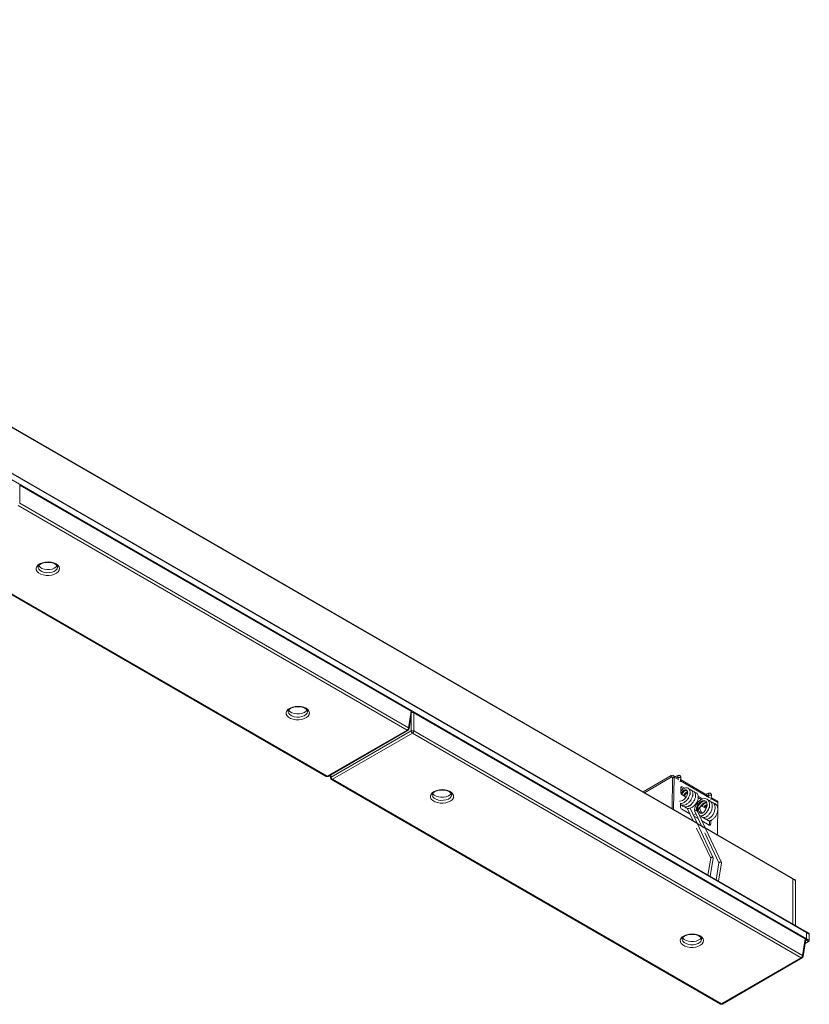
# Model space of a CAD drawing. Header units: millimetres. Extents: x 12 to 288, y 98 to 274.
# Tile 5 of 6: x 177 to 259, y 98 to 199. Entities that reach past the tile are written whole.
import ezdxf

# ---------------------------------------------------------------- set-up
doc = ezdxf.new("R2010")
doc.units = ezdxf.units.MM

msp = doc.modelspace()

# ---------------------------------------------------------------- linework, layer by layer
at = {"color": 7, "linetype": 'Continuous', "lineweight": 15}
for p, q in [((258.358, 105.152), (95.723, 199.039)), ((258.378, 105.107), (95.744, 198.994)), ((247.049, 116.384), (104.092, 198.911)), ((95.744, 198.34), (258.378, 104.453)), ((177.343, 151.152), (177.343, 149.272)), ((217.65, 127.884), (177.343, 151.152)), ((217.247, 125.925), (177.203, 149.042)), ((177.343, 149.272), (217.388, 126.155)), ((168.878, 144.284), (208.922, 121.167)), ((168.978, 144.294), (209.022, 121.177)), ((181.243, 142.702), (181.243, 142.714)), ((206.982, 127.843), (206.982, 127.855)), ((217.388, 126.155), (217.65, 127.884)), ((217.444, 126.058), (217.707, 127.793)), ((217.931, 127.721), (217.931, 125.841)), ((258.237, 104.453), (217.931, 127.721)), ((209.022, 121.177), (217.247, 125.925)), ((209.122, 121.167), (217.347, 125.915)), ((209.425, 121.093), (217.65, 125.841)), ((217.931, 125.841), (257.976, 102.724)), ((217.79, 125.611), (209.566, 120.863)), ((257.835, 102.494), (217.79, 125.611)), ((209.325, 121.284), (209.368, 120.996)), ((209.466, 120.853), (249.51, 97.736)), ((209.566, 120.863), (249.61, 97.746)), ((244.445, 121.246), (241.536, 119.567)), ((244.445, 121.083), (241.677, 119.485)), ((244.445, 121.083), (244.445, 121.246)), ((244.539, 117.833), (244.587, 120.999)), ((244.587, 120.999), (244.728, 121.077)), ((245.164, 120.967), (244.645, 121.266)), ((244.678, 117.753), (244.728, 121.077)), ((245.152, 121.262), (244.836, 121.156)), ((245.137, 120.982), (245.168, 120.993)), ((245.174, 121.029), (245.164, 120.965)), ((245.179, 121.028), (245.174, 121.029)), ((245.367, 120.599), (245.431, 120.987)), ((248.32, 119.144), (245.404, 120.828)), ((245.425, 120.016), (245.418, 119.522)), ((245.428, 120.02), (245.569, 120.099)), ((245.681, 119.874), (245.428, 120.02)), ((245.826, 119.951), (245.569, 120.099)), ((245.964, 119.71), (245.953, 119.717)), ((221.831, 119.271), (221.831, 119.283)), ((245.557, 119.275), (245.964, 119.04)), ((246.178, 118.917), (246.267, 118.865)), ((246.406, 119.427), (246.364, 119.415)), ((246.689, 119.264), (246.647, 119.252)), ((246.954, 119.139), (246.944, 119.145)), ((247.71, 118.863), (247.221, 119.146)), ((247.545, 118.798), (247.227, 118.982)), ((247.699, 118.59), (247.751, 118.609)), ((248.309, 119.44), (247.992, 119.334)), ((248.293, 119.16), (248.325, 119.171)), ((248.331, 119.207), (248.32, 119.142)), ((248.336, 119.205), (248.331, 119.207)), ((248.523, 118.777), (248.587, 119.164)), ((249.171, 118.654), (248.561, 119.006)), ((245.401, 118.365), (245.396, 118.039)), ((245.535, 117.793), (246.364, 117.314)), ((245.785, 118.479), (245.761, 118.493)), ((246.067, 118.316), (246.044, 118.33)), ((246.093, 117.891), (246.364, 117.314)), ((246.293, 118.097), (246.476, 118.199)), ((247.099, 116.356), (246.379, 117.892)), ((246.542, 118.378), (246.542, 118.371)), ((247.036, 117.687), (247.035, 117.688)), ((247.08, 118.343), (247.221, 118.262)), ((247.233, 118.282), (247.092, 118.364)), ((247.114, 117.642), (247.118, 117.633)), ((247.947, 115.866), (247.142, 117.584)), ((247.249, 117.809), (247.39, 117.888)), ((247.249, 117.802), (247.39, 117.881)), ((247.249, 117.802), (247.249, 117.809)), ((247.497, 118.083), (247.315, 117.981)), ((247.39, 117.881), (247.39, 117.888)), ((247.675, 118.052), (248.036, 117.844)), ((247.982, 118.427), (248.033, 118.446)), ((248.253, 117.719), (248.319, 117.681)), ((248.332, 117.955), (248.413, 118.023)), ((248.411, 118.116), (248.369, 118.091)), ((248.392, 117.904), (248.393, 117.99)), ((249.204, 115.14), (249.253, 118.465)), ((246.367, 117.307), (246.707, 116.582)), ((246.979, 117.321), (246.717, 117.17)), ((246.756, 117.088), (247.212, 116.824)), ((246.878, 117.537), (247.212, 116.824)), ((247.215, 116.818), (247.556, 116.092)), ((247.427, 117.4), (247.417, 117.438)), ((247.45, 117.372), (247.421, 117.429)), ((247.604, 116.598), (248.363, 116.16)), ((247.945, 117.232), (247.899, 117.258)), ((248.228, 117.069), (248.182, 117.095)), ((248.366, 116.164), (248.372, 116.602)), ((248.507, 116.243), (248.513, 116.632)), ((247.049, 115.853), (248.507, 112.742)), ((247.898, 115.894), (247.093, 116.359)), ((248.769, 112.793), (247.135, 116.279)), ((256.943, 110.672), (247.941, 115.869)), ((249.617, 112.303), (247.983, 115.788)), ((248.366, 116.164), (248.507, 116.243)), ((247.897, 115.364), (249.355, 112.252)), ((248.51, 112.758), (248.22, 111.005)), ((248.459, 110.867), (248.773, 112.761)), ((249.358, 112.268), (249.068, 110.515)), ((249.308, 110.377), (249.621, 112.271)), ((257.226, 110.509), (256.943, 110.672)), ((256.964, 105.957), (256.964, 110.627)), ((257.247, 110.463), (256.964, 110.627)), ((257.247, 110.463), (257.247, 105.794)), ((247.57, 104.412), (247.569, 104.424)), ((257.976, 102.724), (258.237, 104.453)), ((258.641, 104.989), (258.358, 105.152)), ((258.378, 104.453), (258.378, 105.107)), ((258.661, 104.943), (258.378, 105.107)), ((258.378, 104.453), (258.661, 104.29)), ((258.661, 104.943), (258.661, 104.29)), ((258.032, 102.627), (258.295, 104.362)), ((258.591, 104.168), (258.235, 103.962)), ((258.308, 104.331), (258.289, 104.32)), ((258.591, 104.168), (258.308, 104.331)), ((249.61, 97.746), (257.835, 102.494)), ((249.71, 97.736), (257.935, 102.484))]:
    msp.add_line(p, q, dxfattribs=at)
at = {"color": 8, "linetype": 'Continuous', "lineweight": 15}
for p, q in [((247.068, 116.34), (104.114, 198.865)), ((217.738, 127.751), (217.704, 127.771)), ((217.65, 125.841), (217.65, 127.412)), ((209.391, 121.322), (209.425, 121.093)), ((244.587, 121.001), (244.445, 121.083)), ((245.216, 120.796), (244.728, 121.077)), ((248.372, 118.973), (245.383, 120.699)), ((249.253, 118.465), (248.54, 118.877)), ((247.917, 115.85), (247.116, 116.312)), ((256.964, 110.627), (247.964, 115.822)), ((258.308, 104.331), (258.292, 104.34))]:
    msp.add_line(p, q, dxfattribs=at)
at = {"color": 7, "linetype": 'Continuous', "lineweight": 15, "flags": 128}
for points in [[(181.092, 143.028), (181.276, 142.891), (181.395, 142.732), (181.442, 142.56), (181.414, 142.387), (181.312, 142.224), (181.143, 142.08), (180.918, 141.966), (180.65, 141.887), (180.356, 141.849), (180.055, 141.854), (179.767, 141.903), (179.508, 141.991), (179.295, 142.114), (179.142, 142.263), (179.058, 142.43), (179.048, 142.604), (179.114, 142.773), (179.251, 142.928), (179.45, 143.058), (179.698, 143.156), (179.981, 143.215), (180.281, 143.231), (180.578, 143.204), (180.854, 143.135), (181.092, 143.028)], [(179.289, 142.856), (179.313, 142.817), (179.446, 142.68), (179.639, 142.568), (179.876, 142.491), (180.141, 142.454), (180.413, 142.46), (180.673, 142.507), (180.9, 142.593), (181.079, 142.712), (181.192, 142.847)], [(206.83, 128.17), (207.015, 128.033), (207.134, 127.873), (207.181, 127.702), (207.153, 127.529), (207.051, 127.365), (206.882, 127.222), (206.656, 127.107), (206.388, 127.028), (206.095, 126.99), (205.794, 126.996), (205.505, 127.044), (205.246, 127.133), (205.034, 127.255), (204.88, 127.405), (204.797, 127.572), (204.787, 127.745), (204.853, 127.915), (204.989, 128.069), (205.188, 128.2), (205.437, 128.297), (205.72, 128.356), (206.019, 128.372), (206.317, 128.345), (206.593, 128.276), (206.83, 128.17)], [(205.028, 127.997), (205.051, 127.958), (205.185, 127.821), (205.378, 127.71), (205.615, 127.633), (205.88, 127.596), (206.152, 127.601), (206.411, 127.648), (206.639, 127.735), (206.818, 127.853), (206.931, 127.988)], [(221.68, 119.597), (221.864, 119.46), (221.983, 119.301), (222.03, 119.129), (222.002, 118.956), (221.9, 118.793), (221.731, 118.649), (221.506, 118.535), (221.237, 118.456), (220.944, 118.418), (220.643, 118.423), (220.354, 118.472), (220.096, 118.56), (219.883, 118.683), (219.73, 118.832), (219.646, 118.999), (219.636, 119.173), (219.702, 119.342), (219.839, 119.497), (220.037, 119.627), (220.286, 119.725), (220.569, 119.784), (220.869, 119.8), (221.166, 119.773), (221.442, 119.704), (221.68, 119.597)], [(219.877, 119.425), (219.901, 119.386), (220.034, 119.249), (220.227, 119.138), (220.464, 119.06), (220.729, 119.023), (221.001, 119.029), (221.26, 119.076), (221.488, 119.162), (221.667, 119.281), (221.78, 119.416)], [(247.354, 117.131), (247.418, 117.103), (247.521, 117.091), (247.695, 117.128), (247.867, 117.226), (248.079, 117.436), (248.259, 117.73), (248.367, 118.062), (248.386, 118.342), (248.35, 118.532), (248.247, 118.723), (248.15, 118.812), (248.029, 118.87), (247.816, 118.889), (247.637, 118.845), (247.476, 118.762), (247.262, 118.589), (247.147, 118.46), (247.039, 118.302), (246.943, 118.116), (246.878, 117.915), (246.878, 117.915), (246.854, 117.707), (246.877, 117.596)], [(247.311, 117.57), (247.366, 117.418), (247.486, 117.352), (247.646, 117.384), (247.82, 117.51), (247.977, 117.713), (248.089, 117.961), (248.136, 118.217), (248.107, 118.444), (248.005, 118.604), (247.842, 118.676), (247.641, 118.65), (247.433, 118.531), (247.244, 118.339), (247.123, 118.146), (247.048, 117.945), (247.028, 117.733), (247.035, 117.688), (247.035, 117.688)], [(246.877, 117.544), (246.868, 117.571), (246.877, 117.609), (246.904, 117.644), (246.944, 117.671), (246.993, 117.686), (247.035, 117.688)], [(247.094, 118.359), (247.094, 118.362), (247.092, 118.364), (247.089, 118.365), (247.086, 118.363), (247.083, 118.361), (247.08, 118.357), (247.078, 118.353), (247.077, 118.349), (247.078, 118.345), (247.08, 118.343), (247.083, 118.343), (247.086, 118.344), (247.089, 118.346), (247.092, 118.35), (247.094, 118.354), (247.094, 118.359)], [(247.221, 118.262), (247.224, 118.261), (247.227, 118.262), (247.23, 118.265), (247.233, 118.269), (247.235, 118.273), (247.236, 118.277)], [(247.236, 118.277), (247.235, 118.28), (247.233, 118.282)], [(247.418, 104.739), (247.603, 104.602), (247.722, 104.442), (247.769, 104.271), (247.741, 104.098), (247.639, 103.934), (247.47, 103.791), (247.244, 103.676), (246.976, 103.597), (246.683, 103.559), (246.382, 103.565), (246.093, 103.613), (245.834, 103.702), (245.622, 103.824), (245.468, 103.974), (245.384, 104.141), (245.375, 104.314), (245.441, 104.484), (245.577, 104.638), (245.776, 104.769), (246.025, 104.866), (246.308, 104.925), (246.607, 104.941), (246.904, 104.914), (247.181, 104.845), (247.418, 104.739)], [(245.616, 104.566), (245.639, 104.527), (245.773, 104.39), (245.965, 104.279), (246.203, 104.202), (246.467, 104.165), (246.74, 104.17), (246.999, 104.218), (247.227, 104.304), (247.406, 104.422), (247.519, 104.557)]]:
    msp.add_lwpolyline(points, dxfattribs=at)
at = {"color": 8, "linetype": 'Continuous', "lineweight": 15, "flags": 128}
for points in [[(179.243, 142.7), (179.248, 142.643), (179.313, 142.49), (179.446, 142.353), (179.639, 142.242), (179.876, 142.165), (180.141, 142.128), (180.413, 142.133), (180.673, 142.18), (180.9, 142.267), (181.079, 142.385), (181.196, 142.527), (181.242, 142.682), (181.243, 142.702)], [(204.982, 127.841), (204.987, 127.784), (205.051, 127.631), (205.185, 127.494), (205.378, 127.383), (205.615, 127.306), (205.88, 127.269), (206.152, 127.274), (206.411, 127.322), (206.639, 127.408), (206.818, 127.527), (206.935, 127.669), (206.981, 127.823), (206.982, 127.843)], [(245.173, 121.024), (245.141, 121.053), (245.115, 121.095), (245.101, 121.144), (245.101, 121.191), (245.116, 121.231), (245.142, 121.257), (245.152, 121.262)], [(245.174, 121.029), (245.183, 121.045), (245.211, 121.061), (245.252, 121.068), (245.301, 121.067), (245.35, 121.056), (245.392, 121.038)], [(245.392, 121.038), (245.421, 121.015), (245.431, 120.992), (245.431, 120.987)], [(219.831, 119.269), (219.836, 119.212), (219.901, 119.059), (220.034, 118.922), (220.227, 118.811), (220.464, 118.734), (220.729, 118.697), (221.001, 118.702), (221.26, 118.75), (221.488, 118.836), (221.667, 118.954), (221.784, 119.096), (221.83, 119.251), (221.831, 119.271)], [(248.33, 119.202), (248.297, 119.23), (248.271, 119.273), (248.258, 119.321), (248.258, 119.369), (248.272, 119.409), (248.298, 119.435), (248.309, 119.44)], [(248.331, 119.207), (248.34, 119.223), (248.367, 119.239), (248.408, 119.246), (248.458, 119.244), (248.507, 119.234), (248.549, 119.216)], [(248.549, 119.216), (248.577, 119.193), (248.588, 119.169), (248.587, 119.164)], [(245.57, 104.41), (245.575, 104.353), (245.639, 104.201), (245.773, 104.063), (245.965, 103.952), (246.203, 103.875), (246.467, 103.838), (246.74, 103.843), (246.999, 103.891), (247.227, 103.977), (247.406, 104.096), (247.523, 104.238), (247.569, 104.393), (247.57, 104.412)]]:
    msp.add_lwpolyline(points, dxfattribs=at)
at = {"color": 7, "linetype": 'Continuous', "lineweight": 15}
for centre, radius, start, end in [((217.078, 126.186), 0.311, 302.80083, 354.31103), ((217.247, 126.088), 0.2, 299.99731, 351.38371), ((217.79, 125.501), 0.368, 67.47913, 112.52161), ((217.959, 125.872), 0.311, 185.6887, 237.1987), ((217.622, 125.872), 0.311, 302.80083, 354.31103), ((209.022, 121.34), 0.2, 240.00269, 299.99731), ((209.566, 121.026), 0.2, 188.61629, 240.00269), ((209.734, 121.124), 0.311, 185.6887, 237.1987), ((244.556, 121.11), 0.176, 349.30254, 128.9546), ((244.5, 121.015), 0.0878, 349.30264, 128.95491), ((249.061, 118.493), 0.195, 351.68256, 55.67203), ((256.914, 110.631), 0.0506, 354.5644, 54.12317), ((256.915, 110.632), 0.0492, 353.65695, 55.03061), ((257.197, 110.468), 0.0506, 354.5644, 54.12317), ((258.225, 104.46), 0.154, 302.6055, 357.39456), ((258.329, 105.112), 0.0499, 354.12837, 54.5592), ((258.33, 105.112), 0.0486, 353.19556, 55.49201), ((258.612, 104.948), 0.0499, 354.12837, 54.5592), ((258.508, 104.297), 0.154, 302.6055, 357.39456), ((257.666, 102.755), 0.311, 302.80083, 354.31103), ((257.835, 102.657), 0.2, 299.99731, 351.38371), ((249.61, 97.909), 0.2, 240.00269, 299.99731)]:
    msp.add_arc(centre, radius, start, end, dxfattribs=at)
at = {"color": 8, "linetype": 'Continuous', "lineweight": 15}
for centre, radius, start, end in [((217.305, 126.005), 0.0995, 234.0257, 294.66531), ((217.338, 126.061), 0.106, 358.43707, 62.286), ((208.964, 121.257), 0.0995, 245.3289, 305.98153), ((209.081, 121.257), 0.0995, 234.0257, 294.66531), ((209.471, 121.001), 0.103, 116.63045, 182.64449), ((209.508, 120.94), 0.0969, 244.41344, 306.89699), ((257.893, 102.574), 0.0995, 234.0257, 294.66531), ((257.926, 102.63), 0.106, 358.43707, 62.286), ((249.552, 97.826), 0.0995, 245.3289, 305.98153), ((249.669, 97.826), 0.0995, 234.0257, 294.66531)]:
    msp.add_arc(centre, radius, start, end, dxfattribs=at)
at = {"color": 7, "linetype": 'Continuous', "lineweight": 15}
for centre, major_axis, ratio, start_param, end_param in [((217.507, 127.803), (0.202, 0), 0.5729191, 6.1965899, 7.0647854), ((217.79, 127.639), (0.2, 0), 0.5816896, 0.7891963, 2.0418656), ((245.567, 119.934), (-0.097, 0.175), 0.587367, 5.5069065, 7.0777028), ((245.559, 119.44), (-0.097, 0.175), 0.587367, 0.7945175, 2.3653138), ((246.262, 118.539), (-0.193, 0.346), 0.587367, 4.6431226, 4.8763943), ((245.537, 117.957), (-0.097, 0.175), 0.587367, 0.7945175, 2.3653138), ((247.529, 117.641), (-0.193, 0.346), 0.587367, 0.7945175, 2.0551944), ((247.529, 117.647), (-0.193, 0.346), 0.587367, 6.2831571, 7.0777028), ((247.67, 117.72), (-0.193, 0.346), 0.587367, 0.7945175, 2.3653138), ((247.67, 117.726), (-0.193, 0.346), 0.587367, 5.5069065, 7.0777028), ((248.366, 116.325), (-0.097, 0.175), 0.587367, 2.3653138, 3.9361102), ((258.094, 104.372), (0.202, 0), 0.5729191, 6.1965899, 7.0647854)]:
    msp.add_ellipse(centre, major_axis=major_axis, ratio=ratio, start_param=start_param, end_param=end_param, dxfattribs=at)
for points, knots in [([(179.246, 142.701), (179.248, 142.728), (179.251, 142.782), (179.313, 142.882), (179.432, 142.987), (179.607, 143.081), (179.821, 143.151), (180.062, 143.191), (180.316, 143.199), (180.565, 143.172), (180.789, 143.115), (180.924, 143.057), (180.984, 143.023), (180.992, 143.018)], [0, 0, 0, 0, 0.0978481, 0.1929114, 0.2952807, 0.3939757, 0.4926502, 0.5922297, 0.692513, 0.7929664, 0.8928398, 0.9859773, 1, 1, 1, 1]), ([(180.992, 143.018), (181.018, 143.002), (181.095, 142.954), (181.184, 142.867), (181.236, 142.778), (181.238, 142.73), (181.239, 142.709)], [0, 0, 0, 0, 0.1588764, 0.461885, 0.7663739, 1, 1, 1, 1]), ([(204.985, 127.842), (204.986, 127.87), (204.989, 127.923), (205.052, 128.023), (205.171, 128.129), (205.346, 128.222), (205.559, 128.292), (205.801, 128.333), (206.054, 128.34), (206.304, 128.314), (206.528, 128.256), (206.663, 128.198), (206.722, 128.164), (206.73, 128.16)], [0, 0, 0, 0, 0.0978468, 0.1929115, 0.295281, 0.3939762, 0.4926504, 0.5922312, 0.6925147, 0.7929684, 0.8928443, 0.9859772, 1, 1, 1, 1]), ([(206.73, 128.16), (206.757, 128.143), (206.834, 128.095), (206.923, 128.008), (206.975, 127.919), (206.977, 127.872), (206.978, 127.851)], [0, 0, 0, 0, 0.1588754, 0.4618821, 0.7663753, 1, 1, 1, 1]), ([(245.431, 120.987), (245.433, 121.005), (245.437, 121.045), (245.43, 121.104), (245.41, 121.162), (245.377, 121.212), (245.334, 121.248), (245.281, 121.27), (245.219, 121.278), (245.174, 121.267), (245.152, 121.262)], [0, 0, 0, 0, 0.1046698, 0.2205663, 0.3455111, 0.476261, 0.6089371, 0.7411705, 0.872072, 1, 1, 1, 1]), ([(219.834, 119.27), (219.835, 119.297), (219.839, 119.351), (219.901, 119.451), (220.02, 119.556), (220.195, 119.65), (220.409, 119.72), (220.65, 119.761), (220.904, 119.768), (221.153, 119.741), (221.377, 119.684), (221.512, 119.626), (221.572, 119.592), (221.58, 119.588)], [0, 0, 0, 0, 0.0978466, 0.1929111, 0.2952803, 0.3939754, 0.4926504, 0.5922288, 0.6925152, 0.7929687, 0.8928398, 0.9859773, 1, 1, 1, 1]), ([(221.58, 119.588), (221.606, 119.571), (221.683, 119.523), (221.772, 119.436), (221.824, 119.347), (221.826, 119.299), (221.827, 119.279)], [0, 0, 0, 0, 0.1588757, 0.4618829, 0.7663642, 1, 1, 1, 1]), ([(245.281, 118.624), (245.283, 118.623), (245.336, 118.593), (245.484, 118.624), (245.694, 118.723), (245.893, 118.913), (246.045, 119.146), (246.13, 119.389), (246.137, 119.6), (246.068, 119.744), (245.937, 119.797), (245.769, 119.748), (245.591, 119.611), (245.498, 119.467), (245.453, 119.397)], [0, 0, 0, 0, 0.0029135, 0.0941269, 0.1851515, 0.2769109, 0.3679532, 0.4591379, 0.5508375, 0.6417885, 0.733211, 0.8247113, 0.9156512, 1, 1, 1, 1]), ([(245.348, 118.36), (245.402, 118.361), (245.52, 118.365), (245.727, 118.452), (245.96, 118.623), (246.181, 118.892), (246.33, 119.194), (246.387, 119.457), (246.38, 119.672), (246.318, 119.83), (246.222, 119.931), (246.101, 119.993), (245.934, 120), (245.765, 119.937), (245.606, 119.828), (245.487, 119.715), (245.427, 119.627), (245.419, 119.616)], [0, 0, 0, 0, 0.0562961, 0.1212575, 0.2086946, 0.3033541, 0.3985162, 0.482534, 0.5448591, 0.6182334, 0.6662297, 0.7175967, 0.7952266, 0.8555635, 0.9111277, 0.9891921, 1, 1, 1, 1]), ([(245.399, 118.262), (245.463, 118.232), (245.581, 118.177), (245.793, 118.202), (246.009, 118.287), (246.243, 118.461), (246.464, 118.728), (246.613, 119.03), (246.67, 119.293), (246.662, 119.508), (246.601, 119.667), (246.505, 119.766), (246.415, 119.821), (246.339, 119.819), (246.308, 119.818)], [0, 0, 0, 0, 0.0937445, 0.1735382, 0.2505715, 0.3542583, 0.4665094, 0.5793563, 0.678988, 0.7528958, 0.8399061, 0.8968221, 0.9577349, 1, 1, 1, 1]), ([(245.513, 119.314), (245.518, 119.326), (245.558, 119.422), (245.682, 119.57), (245.855, 119.706), (246.009, 119.753), (246.071, 119.714), (246.095, 119.699)], [0, 0, 0, 0, 0.0367286, 0.3041664, 0.5693953, 0.8358434, 1, 1, 1, 1]), ([(245.525, 119.304), (245.534, 119.321), (245.567, 119.39), (245.64, 119.492), (245.736, 119.598), (245.819, 119.667), (245.865, 119.689), (245.881, 119.697)], [0, 0, 0, 0, 0.0935381, 0.35804, 0.6163588, 0.8656573, 1, 1, 1, 1]), ([(245.544, 118.212), (245.546, 118.21), (245.572, 118.164), (245.676, 118.084), (245.854, 118.016), (246.076, 118.038), (246.292, 118.124), (246.526, 118.297), (246.746, 118.565), (246.896, 118.867), (246.953, 119.13), (246.945, 119.345), (246.884, 119.504), (246.788, 119.602), (246.697, 119.658), (246.622, 119.655), (246.591, 119.654)], [0, 0, 0, 0, 0.0025052, 0.0614353, 0.1611072, 0.2349698, 0.3062777, 0.402257, 0.5061644, 0.6106234, 0.7028494, 0.7712635, 0.8518061, 0.9044915, 0.9608768, 1, 1, 1, 1]), ([(246.124, 119.591), (246.099, 119.585), (246.02, 119.569), (245.874, 119.437), (245.755, 119.291), (245.715, 119.197), (245.711, 119.186)], [0, 0, 0, 0, 0.17624332, 0.56301103, 0.9528319, 1, 1, 1, 1]), ([(245.881, 119.697), (245.894, 119.704), (245.937, 119.729), (245.974, 119.732), (245.998, 119.734)], [0, 0, 0, 0, 0.3197783, 1, 1, 1, 1]), ([(245.792, 119.14), (245.798, 119.155), (245.839, 119.256), (245.963, 119.398), (246.087, 119.517), (246.144, 119.531), (246.147, 119.531)], [0, 0, 0, 0, 0.0813104, 0.5302782, 0.9755342, 1, 1, 1, 1]), ([(245.804, 119.133), (245.814, 119.153), (245.848, 119.224), (245.923, 119.329), (246.018, 119.434), (246.087, 119.494), (246.119, 119.51), (246.121, 119.511)], [0, 0, 0, 0, 0.11961, 0.4144932, 0.7024806, 0.9804087, 1, 1, 1, 1]), ([(245.827, 118.049), (245.828, 118.047), (245.854, 118.001), (245.959, 117.921), (246.137, 117.853), (246.359, 117.875), (246.575, 117.961), (246.809, 118.134), (247.029, 118.402), (247.179, 118.704), (247.235, 118.967), (247.228, 119.182), (247.167, 119.34), (247.07, 119.439), (246.98, 119.495), (246.905, 119.492), (246.874, 119.491)], [0, 0, 0, 0, 0.0025052, 0.0614353, 0.1611078, 0.2349698, 0.3062776, 0.4022573, 0.5061647, 0.6106235, 0.7028494, 0.7712635, 0.8518061, 0.9044915, 0.9608765, 1, 1, 1, 1]), ([(246.341, 119.299), (246.36, 119.317), (246.382, 119.337), (246.402, 119.347), (246.404, 119.348)], [0, 0, 0, 0, 0.8956476, 1, 1, 1, 1]), ([(246.342, 119.304), (246.369, 119.331), (246.4, 119.361), (246.427, 119.368), (246.43, 119.368)], [0, 0, 0, 0, 0.8929105, 1, 1, 1, 1]), ([(246.624, 119.135), (246.643, 119.153), (246.665, 119.173), (246.685, 119.184), (246.687, 119.185)], [0, 0, 0, 0, 0.8956476, 1, 1, 1, 1]), ([(246.625, 119.141), (246.652, 119.168), (246.682, 119.198), (246.71, 119.204), (246.713, 119.205)], [0, 0, 0, 0, 0.8929024, 1, 1, 1, 1]), ([(247.114, 117.642), (247.109, 117.706), (247.098, 117.833), (247.18, 118.079), (247.325, 118.314), (247.521, 118.508), (247.733, 118.622), (247.917, 118.651), (248, 118.601), (248.031, 118.581)], [0, 0, 0, 0, 0.1518307, 0.302518, 0.4533521, 0.6051207, 0.7556357, 0.9068426, 1, 1, 1, 1]), ([(247.498, 117.094), (247.501, 117.087), (247.524, 117.038), (247.592, 116.983), (247.693, 116.935), (247.823, 116.921), (247.98, 116.955), (248.171, 117.065), (248.373, 117.266), (248.555, 117.562), (248.66, 117.885), (248.68, 118.161), (248.638, 118.387), (248.551, 118.55), (248.434, 118.653), (248.34, 118.709), (248.27, 118.712), (248.249, 118.713)], [0, 0, 0, 0, 0.0100988, 0.0690919, 0.1225578, 0.1686846, 0.2414318, 0.3146966, 0.4130328, 0.5175312, 0.6230861, 0.7138087, 0.7817474, 0.8651422, 0.919143, 0.9752103, 1, 1, 1, 1]), ([(247.751, 118.609), (247.761, 118.614), (247.805, 118.631), (247.845, 118.633), (247.875, 118.633)], [0, 0, 0, 0, 0.2447171, 1, 1, 1, 1]), ([(248.587, 119.165), (248.589, 119.183), (248.594, 119.223), (248.586, 119.282), (248.567, 119.34), (248.534, 119.389), (248.491, 119.426), (248.438, 119.448), (248.375, 119.455), (248.331, 119.445), (248.309, 119.44)], [0, 0, 0, 0, 0.1046709, 0.2205686, 0.3455078, 0.476259, 0.608943, 0.7411778, 0.8720807, 1, 1, 1, 1]), ([(246.904, 117.644), (246.903, 117.643), (246.893, 117.633), (246.878, 117.609), (246.87, 117.574), (246.871, 117.549), (246.878, 117.538), (246.879, 117.537)], [0, 0, 0, 0, 0.0223972, 0.330999, 0.6411905, 0.9565073, 1, 1, 1, 1]), ([(247.036, 117.687), (247.031, 117.688), (247.011, 117.689), (246.976, 117.685), (246.935, 117.669), (246.914, 117.652), (246.904, 117.644)], [0, 0, 0, 0, 0.11559723, 0.42223244, 0.71545277, 1, 1, 1, 1]), ([(247.036, 117.687), (247.04, 117.669), (247.048, 117.637), (247.079, 117.596), (247.106, 117.57), (247.123, 117.556), (247.135, 117.548), (247.144, 117.542), (247.151, 117.538), (247.157, 117.536), (247.161, 117.537), (247.159, 117.547), (247.145, 117.578), (247.126, 117.618), (247.114, 117.642)], [0, 0, 0, 0, 0.1880893, 0.3381052, 0.413045, 0.4452618, 0.477809, 0.4971355, 0.5164949, 0.5399317, 0.5763836, 0.6455738, 0.7907534, 1, 1, 1, 1]), ([(247.115, 117.672), (247.114, 117.678), (247.105, 117.729), (247.12, 117.803), (247.133, 117.869)], [0, 0, 0, 0, 0.1061921, 1, 1, 1, 1]), ([(247.133, 117.869), (247.148, 117.92), (247.178, 118.02), (247.256, 118.172), (247.351, 118.31), (247.458, 118.427), (247.551, 118.508), (247.605, 118.539), (247.622, 118.548)], [0, 0, 0, 0, 0.19523089, 0.3870031, 0.57042141, 0.75007288, 0.92370521, 1, 1, 1, 1]), ([(247.193, 117.852), (247.181, 117.819), (247.148, 117.73), (247.144, 117.64), (247.142, 117.584)], [0, 0, 0, 0, 0.3755411, 1, 1, 1, 1]), ([(248.068, 118.506), (248.021, 118.504), (247.907, 118.498), (247.712, 118.377), (247.546, 118.217), (247.477, 118.099), (247.453, 118.059)], [0, 0, 0, 0, 0.2226345, 0.5310256, 0.8418499, 1, 1, 1, 1]), ([(247.576, 118.079), (247.589, 118.101), (247.648, 118.201), (247.805, 118.339), (247.979, 118.45), (248.073, 118.453), (248.101, 118.454)], [0, 0, 0, 0, 0.103905, 0.47451056, 0.84205212, 1, 1, 1, 1]), ([(247.589, 118.075), (247.605, 118.099), (247.65, 118.168), (247.742, 118.264), (247.834, 118.345), (247.888, 118.376), (247.905, 118.385)], [0, 0, 0, 0, 0.1801287, 0.5230017, 0.8543879, 1, 1, 1, 1]), ([(247.781, 116.93), (247.784, 116.923), (247.807, 116.874), (247.875, 116.82), (247.976, 116.772), (248.105, 116.758), (248.263, 116.792), (248.453, 116.902), (248.656, 117.102), (248.838, 117.398), (248.943, 117.722), (248.962, 117.998), (248.921, 118.224), (248.834, 118.387), (248.716, 118.49), (248.624, 118.545), (248.555, 118.548), (248.535, 118.549)], [0, 0, 0, 0, 0.0101136, 0.0691931, 0.1227372, 0.1689315, 0.2417853, 0.3151572, 0.4136374, 0.5182885, 0.6239979, 0.7148538, 0.7828919, 0.8664081, 0.9204887, 0.9766374, 1, 1, 1, 1]), ([(248.128, 118.279), (248.085, 118.257), (247.971, 118.199), (247.851, 118.081), (247.798, 117.994), (247.792, 117.985)], [0, 0, 0, 0, 0.3559656, 0.9304836, 1, 1, 1, 1]), ([(247.873, 117.938), (247.881, 117.952), (247.936, 118.044), (248.034, 118.141), (248.118, 118.184), (248.132, 118.191)], [0, 0, 0, 0, 0.1312926, 0.8562412, 1, 1, 1, 1]), ([(247.885, 117.931), (247.897, 117.948), (247.938, 118.01), (248.022, 118.1), (248.096, 118.158), (248.131, 118.186)], [0, 0, 0, 0, 0.16651331, 0.60451721, 1, 1, 1, 1]), ([(248.033, 118.446), (248.044, 118.451), (248.065, 118.46), (248.083, 118.461), (248.092, 118.462)], [0, 0, 0, 0, 0.5317624, 1, 1, 1, 1]), ([(248.064, 116.767), (248.067, 116.76), (248.089, 116.711), (248.158, 116.657), (248.258, 116.609), (248.388, 116.594), (248.545, 116.629), (248.736, 116.739), (248.939, 116.939), (249.121, 117.235), (249.226, 117.558), (249.245, 117.834), (249.203, 118.061), (249.117, 118.223), (248.999, 118.326), (248.906, 118.382), (248.838, 118.385), (248.818, 118.386)], [0, 0, 0, 0, 0.0101136, 0.069193, 0.1227372, 0.1689315, 0.2417852, 0.3151572, 0.4136371, 0.5182885, 0.6239978, 0.7148533, 0.7828914, 0.8664082, 0.9204881, 0.9766375, 1, 1, 1, 1]), ([(248.337, 117.97), (248.349, 117.983), (248.372, 118.009), (248.4, 118.022), (248.414, 118.028)], [0, 0, 0, 0, 0.4853148, 1, 1, 1, 1]), ([(248.772, 112.762), (248.772, 112.764), (248.776, 112.771), (248.772, 112.785), (248.765, 112.801), (248.753, 112.814), (248.737, 112.826), (248.718, 112.835), (248.695, 112.841), (248.669, 112.844), (248.634, 112.844), (248.591, 112.835), (248.547, 112.814), (248.518, 112.787), (248.513, 112.767), (248.511, 112.758)], [0, 0, 0, 0, 0.023485, 0.0894488, 0.1531399, 0.2146971, 0.2743303, 0.3338443, 0.3953206, 0.4588727, 0.5247258, 0.6493894, 0.7743004, 0.8992044, 1, 1, 1, 1]), ([(249.36, 112.268), (249.362, 112.277), (249.367, 112.297), (249.396, 112.324), (249.439, 112.345), (249.482, 112.354), (249.517, 112.355), (249.542, 112.352), (249.565, 112.345), (249.586, 112.336), (249.602, 112.324), (249.614, 112.31), (249.621, 112.294), (249.624, 112.281), (249.621, 112.274), (249.62, 112.272)], [0, 0, 0, 0, 0.1009253, 0.2256945, 0.3502067, 0.4750504, 0.5379654, 0.6007165, 0.663275, 0.725682, 0.7881201, 0.8506903, 0.9133836, 0.9759809, 1, 1, 1, 1]), ([(245.573, 104.411), (245.574, 104.439), (245.577, 104.492), (245.64, 104.592), (245.758, 104.698), (245.934, 104.792), (246.147, 104.861), (246.388, 104.902), (246.642, 104.909), (246.892, 104.883), (247.116, 104.825), (247.251, 104.767), (247.31, 104.733), (247.318, 104.729)], [0, 0, 0, 0, 0.0978468, 0.1929115, 0.295281, 0.3939762, 0.4926504, 0.5922312, 0.6925147, 0.7929684, 0.8928443, 0.9859772, 1, 1, 1, 1]), ([(247.318, 104.729), (247.345, 104.712), (247.422, 104.665), (247.511, 104.577), (247.563, 104.488), (247.565, 104.441), (247.566, 104.42)], [0, 0, 0, 0, 0.1588754, 0.4618821, 0.7663753, 1, 1, 1, 1])]:
    msp.add_open_spline(points, degree=3, knots=knots, dxfattribs=at)

doc.saveas('drawing.dxf')
